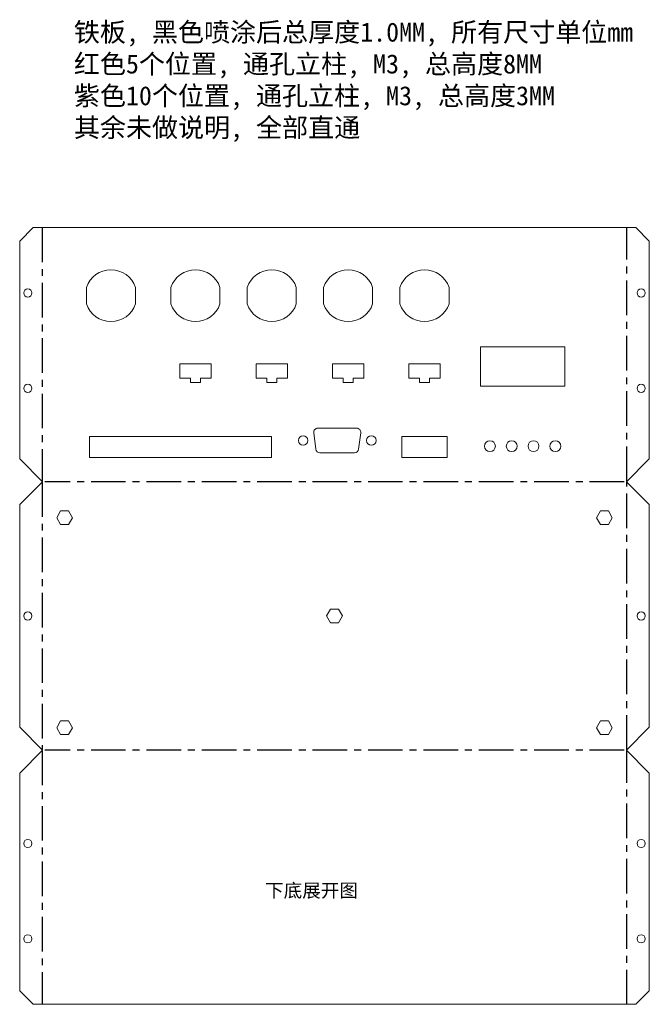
# Model space of a CAD drawing. Header units: millimetres. Extents: x 94 to 830, y 43 to 418.
# Tile 1 of 2: x 94 to 325, y 56 to 418. Entities that reach past the tile are written whole.
import ezdxf

# ---------------------------------------------------------------- set-up
doc = ezdxf.new("R2010")
doc.units = ezdxf.units.MM
doc.linetypes.add('CENTERX2', pattern=[20.32, 12.7, -2.54, 2.54, -2.54])

msp = doc.modelspace()

# ---------------------------------------------------------------- linework, layer by layer
at = {"color": 7, "linetype": 'Continuous', "lineweight": 15}
for p, q in [((98.94, 341.4), (93.94, 336.4)), ((319.88, 341.4), (98.94, 341.4)), ((324.88, 336.4), (319.88, 341.4)), ((93.94, 256.58), (93.94, 336.4)), ((324.88, 336.4), (324.88, 256.58)), ((118.41, 319.44), (118.41, 313.36)), ((136.41, 313.36), (136.41, 319.44)), ((149.41, 319.44), (149.41, 313.36)), ((167.41, 313.36), (167.41, 319.44)), ((177.41, 319.44), (177.41, 313.36)), ((195.41, 313.36), (195.41, 319.44)), ((205.41, 319.44), (205.41, 313.36)), ((223.41, 313.36), (223.41, 319.44)), ((233.41, 319.44), (233.41, 313.36)), ((251.41, 313.36), (251.41, 319.44)), ((293.91, 297.65), (262.91, 297.65)), ((262.91, 297.65), (262.91, 283.15)), ((293.91, 283.15), (293.91, 297.65)), ((164.16, 291.4), (152.66, 291.4)), ((152.66, 291.4), (152.66, 286.1)), ((164.16, 286.1), (164.16, 291.4)), ((192.16, 291.4), (180.66, 291.4)), ((180.66, 291.4), (180.66, 286.1)), ((192.16, 286.1), (192.16, 291.4)), ((220.16, 291.4), (208.66, 291.4)), ((208.66, 291.4), (208.66, 286.1)), ((220.16, 286.1), (220.16, 291.4)), ((248.16, 291.4), (236.66, 291.4)), ((236.66, 291.4), (236.66, 286.1)), ((248.16, 286.1), (248.16, 291.4)), ((152.66, 286.1), (156.61, 286.1)), ((156.61, 286.1), (156.61, 284.6)), ((160.21, 284.6), (160.21, 286.1)), ((160.21, 286.1), (164.16, 286.1)), ((180.66, 286.1), (184.61, 286.1)), ((184.61, 286.1), (184.61, 284.6)), ((188.21, 284.6), (188.21, 286.1)), ((188.21, 286.1), (192.16, 286.1)), ((208.66, 286.1), (212.61, 286.1)), ((212.61, 286.1), (212.61, 284.6)), ((216.21, 284.6), (216.21, 286.1)), ((216.21, 286.1), (220.16, 286.1)), ((236.66, 286.1), (240.61, 286.1)), ((240.61, 286.1), (240.61, 284.6)), ((244.21, 284.6), (244.21, 286.1)), ((244.21, 286.1), (248.16, 286.1)), ((156.61, 284.6), (160.21, 284.6)), ((184.61, 284.6), (188.21, 284.6)), ((212.61, 284.6), (216.21, 284.6)), ((240.61, 284.6), (244.21, 284.6)), ((262.91, 283.15), (293.91, 283.15)), ((217.53, 267.78), (203.29, 267.78)), ((186.31, 264.8), (119.51, 264.8)), ((119.51, 264.8), (119.51, 257)), ((186.31, 257), (186.31, 264.8)), ((201.81, 266.09), (202.56, 260.09)), ((218.27, 260.09), (219.02, 266.09)), ((250.76, 264.8), (234.06, 264.8)), ((234.06, 264.8), (234.06, 257)), ((250.76, 257), (250.76, 264.8)), ((93.94, 256.58), (102.35, 248.16)), ((119.51, 257), (186.31, 257)), ((204.04, 258.78), (216.78, 258.78)), ((234.06, 257), (250.76, 257)), ((316.47, 248.16), (324.88, 256.58)), ((102.35, 248.16), (93.94, 239.75)), ((324.88, 239.75), (316.47, 248.16)), ((93.94, 158.11), (93.94, 239.75)), ((324.88, 239.75), (324.88, 158.11)), ((93.94, 158.11), (102.35, 149.7)), ((316.47, 149.7), (324.88, 158.11)), ((102.35, 149.7), (93.94, 141.28)), ((324.88, 141.28), (316.47, 149.7)), ((93.94, 61.46), (93.94, 141.28)), ((324.88, 141.28), (324.88, 61.46)), ((93.94, 61.46), (98.94, 56.46)), ((319.88, 56.46), (324.88, 61.46)), ((98.94, 56.46), (319.88, 56.46))]:
    msp.add_line(p, q, dxfattribs=at)
at = {"color": 7, "linetype": 'CENTERX2'}
for p, q in [((102.18, 341.4), (102.18, 248.34)), ((316.65, 248.34), (316.65, 341.4)), ((102.18, 247.99), (102.18, 149.87)), ((315.68, 248.16), (103.15, 248.16)), ((316.65, 149.87), (316.65, 247.99)), ((102.18, 149.52), (102.18, 56.46)), ((315.68, 149.7), (103.15, 149.7)), ((316.65, 56.46), (316.65, 149.52))]:
    msp.add_line(p, q, dxfattribs=at)
at = {"color": 1, "linetype": 'Continuous', "lineweight": 15}
for p, q in [((108.97, 237.43), (107.52, 234.93)), ((107.52, 234.93), (108.97, 232.43)), ((111.86, 237.43), (108.97, 237.43)), ((113.3, 234.93), (111.86, 237.43)), ((111.86, 232.43), (113.3, 234.93)), ((306.97, 237.43), (305.52, 234.93)), ((305.52, 234.93), (306.97, 232.43)), ((309.86, 237.43), (306.97, 237.43)), ((311.3, 234.93), (309.86, 237.43)), ((309.86, 232.43), (311.3, 234.93)), ((108.97, 232.43), (111.86, 232.43)), ((306.97, 232.43), (309.86, 232.43)), ((207.97, 201.43), (206.52, 198.93)), ((206.52, 198.93), (207.97, 196.43)), ((210.86, 201.43), (207.97, 201.43)), ((212.3, 198.93), (210.86, 201.43)), ((210.86, 196.43), (212.3, 198.93)), ((207.97, 196.43), (210.86, 196.43)), ((108.97, 160.43), (107.52, 157.93)), ((111.86, 160.43), (108.97, 160.43)), ((113.3, 157.93), (111.86, 160.43)), ((306.97, 160.43), (305.52, 157.93)), ((309.86, 160.43), (306.97, 160.43)), ((311.3, 157.93), (309.86, 160.43)), ((107.52, 157.93), (108.97, 155.43)), ((108.97, 155.43), (111.86, 155.43)), ((111.86, 155.43), (113.3, 157.93)), ((305.52, 157.93), (306.97, 155.43)), ((306.97, 155.43), (309.86, 155.43)), ((309.86, 155.43), (311.3, 157.93))]:
    msp.add_line(p, q, dxfattribs=at)
at = {"color": 6, "linetype": 'Continuous', "lineweight": 15}
for centre in [(96.94, 317.4), (321.88, 317.4), (96.94, 282.4), (321.88, 282.4), (96.94, 198.93), (321.88, 198.93), (96.94, 115.46), (321.88, 115.46), (96.94, 80.46), (321.88, 80.46)]:
    msp.add_circle(centre, 1.5, dxfattribs=at)
at = {"color": 7, "linetype": 'Continuous', "lineweight": 15}
for centre, radius in [((197.91, 263.28), 1.75), ((222.91, 263.28), 1.75), ((266.41, 261.2), 2), ((274.41, 261.2), 2), ((282.41, 261.2), 2), ((290.41, 261.2), 2)]:
    msp.add_circle(centre, radius, dxfattribs=at)
for centre, radius, start, end in [((127.41, 316.4), 9.5, 18.6717, 161.3283), ((158.41, 316.4), 9.5, 18.6717, 161.3283), ((186.41, 316.4), 9.5, 18.6717, 161.3283), ((214.41, 316.4), 9.5, 18.6717, 161.3283), ((242.41, 316.4), 9.5, 18.6717, 161.3283), ((127.41, 316.4), 9.5, 198.6717, 341.3283), ((158.41, 316.4), 9.5, 198.6717, 341.3283), ((186.41, 316.4), 9.5, 198.6717, 341.3283), ((214.41, 316.4), 9.5, 198.6717, 341.3283), ((242.41, 316.4), 9.5, 198.6717, 341.3283), ((203.29, 266.28), 1.5, 90, 187.125), ((217.53, 266.28), 1.5, 352.875, 90), ((204.04, 260.28), 1.5, 187.125, 270), ((216.78, 260.28), 1.5, 270, 352.875)]:
    msp.add_arc(centre, radius, start, end, dxfattribs=at)

# ---------------------------------------------------------------- texts
at = {"attachment_point": 1}
for s, insert, char_height, width in [('{\\fSimSun|b0|i0|c134|p2;铁板}, {\\fSimSun|b0|i0|c134|p2;黑色喷涂后总厚度}1.0MM, {\\fSimSun|b0|i0|c134|p2;所有尺寸单位}mm\\P{\\fSimSun|b0|i0|c134|p2;\\C1;红色\\Ftxt|c134;5\\fSimSun|b0|i0|c134|p2;个位置\\Ftxt|c134;, \\fSimSun|b0|i0|c134|p2;通孔立柱\\Ftxt|c134;, M3, \\fSimSun|b0|i0|c134|p2;总高度8MM\\fSimSun|b0|i0|c0|p2;\\P\\fSimSun|b0|i0|c134|p2;\\C6;紫色\\Ftxt|c134;10\\fSimSun|b0|i0|c134|p2;个位置\\Ftxt|c134;, \\fSimSun|b0|i0|c134|p2;通孔立柱\\Ftxt|c134;, M3, \\fSimSun|b0|i0|c134|p2;总高度3MM\\fSimSun|b0|i0|c0|p2;\\P\\fSimSun|b0|i0|c134|p2;\\C7;其余未做说明, 全部直通}', (113.82, 416.58), 7, 246.9295), ('{\\fSimSun|b0|i0|c134|p2;下底展开图}', (183.94, 100.71), 5, 86.0272)]:
    msp.add_mtext(s, dxfattribs=dict(at, insert=insert, char_height=char_height, width=width))

doc.saveas('drawing.dxf')
